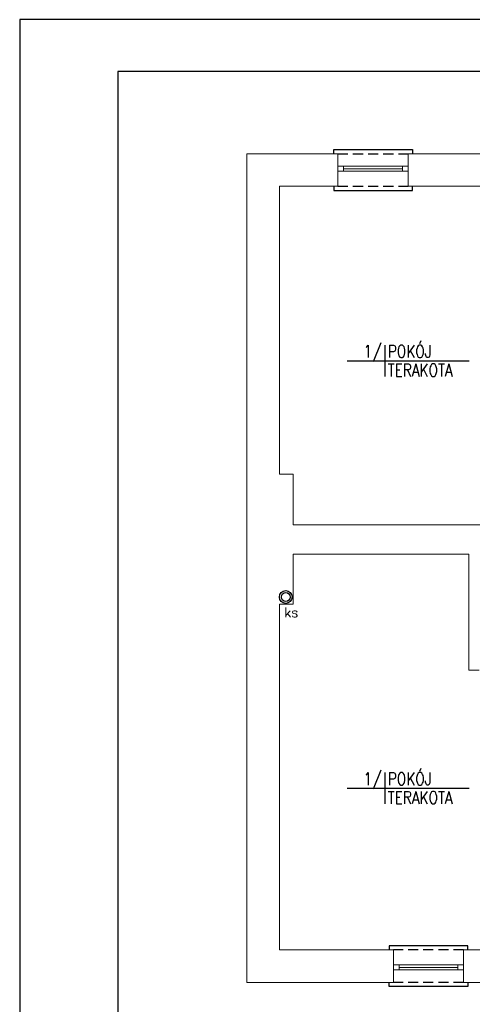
# Model space of a CAD drawing. Header units: millimetres. Extents: x -2626 to 2068, y -6169 to 7214.
# Tile 138 of 144: x -2526 to -1957, y 3442 to 4678. Entities that reach past the tile are written whole.
import ezdxf
from ezdxf.enums import TextEntityAlignment as Align

# ---------------------------------------------------------------- set-up
doc = ezdxf.new("R2010")
doc.units = ezdxf.units.MM
doc.linetypes.add('DASHED', pattern=[19.05, 12.7, -6.35])
doc.layers.get('0').update_dxf_attribs({"color": 252})
for name, color, linetype in [('1-OPIS-POM', 252, 'Continuous'), ('I-NAD', 252, 'DASHED'), ('I-SCIANA', 252, 'Continuous'), ('I-WIDOK', 252, 'Continuous'), ('IS KAN_S_OPIS', 2, 'Continuous'), ('IS KAN_SAN_RURY', 1, 'Continuous'), ('TABELKA', 252, 'Continuous')]:
    doc.layers.add(name, color=color, linetype=linetype)
doc.layers.add('I-OKNA', color=252, linetype='Continuous', lineweight=5)
doc.styles.add('ROMANS', font='romans.shx', dxfattribs={"width": 0.75})
doc.styles.add('TECH', font='simplex.shx')

# ---------------------------------------------------------------- blocks, each defined once
blk = doc.blocks.new('OPIS-POM')
for p, q in [((0, 25), (0, -25)), ((-60, 0), (135, 0))]:
    blk.add_line(p, q)
at = {"style": 'ROMANS', "width": 0.8, "flags": 4}
blk.add_attdef('NR', text='', height=20, dxfattribs=at).set_placement((-5, 5), align=Align.RIGHT)
blk.add_attdef('NAZWA', (5, 5), '', height=20, dxfattribs=at)
blk.add_attdef('POW.', text='', height=20, dxfattribs=at).set_placement((-5, -5), align=Align.TOP_RIGHT)
blk.add_attdef('POSADZKA', text='', height=20, dxfattribs=at).set_placement((5, -5), align=Align.TOP_LEFT)

msp = doc.modelspace()

# ---------------------------------------------------------------- linework, layer by layer
at = {"lineweight": 0}
msp.add_lwpolyline([(-2125.8, 4494.2), (-2125.8, 4509.9)], dxfattribs=at)
at = {"layer": 'I-NAD'}
for points in [[(-2125.8, 4509.9), (-2037.4, 4509.9)], [(-2125.8, 4469.1), (-2037.4, 4469.1)], [(-1967.7, 3510.2), (-2056, 3510.2)], [(-1967.7, 3469.4), (-2056, 3469.4)]]:
    msp.add_lwpolyline(points, dxfattribs=at)
at = {"layer": 'I-OKNA'}
for points in [[(-2125.8, 4494.2), (-2037.4, 4494.2)], [(-2125.8, 4488), (-2037.4, 4488)], [(-2118.5, 4494.2), (-2118.5, 4488)], [(-2118.5, 4491.1), (-2044.7, 4491.1)], [(-2044.7, 4494.2), (-2044.7, 4488)], [(-1967.7, 3491.4), (-2056, 3491.4)], [(-2048.7, 3485.2), (-2048.7, 3491.4)], [(-1975, 3488.3), (-2048.7, 3488.3)], [(-1975, 3485.2), (-1975, 3491.4)], [(-1967.7, 3485.2), (-2056, 3485.2)]]:
    msp.add_lwpolyline(points, dxfattribs=at)
at = {"layer": 'I-SCIANA', "lineweight": 0}
for points in [[(-2056, 3469.4), (-2240.1, 3469.4), (-2240.1, 4509.9), (-2125.8, 4509.9)], [(-2125.8, 4469.1), (-2125.8, 4509.9)], [(-2037.4, 4509.9), (-1921.8, 4509.9)], [(-2037.4, 4469.1), (-2037.4, 4509.9)], [(-2037.4, 4494.2), (-2037.4, 4509.9)], [(-2125.8, 4494.2), (-2125.8, 4469.1)], [(-2037.4, 4494.2), (-2037.4, 4469.1)], [(-2199.2, 4107.6), (-2199.2, 4469.1), (-2125.8, 4469.1)], [(-2037.4, 4469.1), (-1921.8, 4469.1)], [(-2199.2, 4107.6), (-2181.9, 4107.6), (-2181.9, 4043.8)], [(-2181.9, 4043.8), (-1847.3, 4043.8)], [(-2181.9, 4007), (-2181.9, 3944.4), (-2199.2, 3944.4)], [(-1961, 4007), (-2181.9, 4007)], [(-1961, 4007), (-1961, 3861.6)], [(-2056, 3510.2), (-2199.2, 3510.2), (-2199.2, 3944.4)], [(-1961, 3861.6), (-1948.1, 3861.6)], [(-2056, 3510.2), (-2056, 3469.4)], [(-2056, 3485.2), (-2056, 3510.2)], [(-1855.5, 3510.2), (-1967.7, 3510.2)], [(-1967.7, 3510.2), (-1967.7, 3469.4)], [(-1967.7, 3485.2), (-1967.7, 3510.2)], [(-2056, 3485.2), (-2056, 3469.4)], [(-1967.7, 3485.2), (-1967.7, 3469.4)], [(-1690.8, 3469.4), (-1967.7, 3469.4)]]:
    msp.add_lwpolyline(points, dxfattribs=at)
at = {"layer": 'I-WIDOK'}
for points in [[(-2131, 4509.9), (-2131, 4515.1), (-2032.1, 4515.1), (-2032.1, 4509.9)], [(-2131, 4469.1), (-2131, 4463.9), (-2032.1, 4463.9), (-2032.1, 4469.1)], [(-1962.4, 3510.2), (-1962.4, 3515.4), (-2061.3, 3515.4), (-2061.3, 3510.2)], [(-1962.4, 3469.4), (-1962.4, 3464.2), (-2061.3, 3464.2), (-2061.3, 3469.4)]]:
    msp.add_lwpolyline(points, dxfattribs=at)
at = {"layer": 'IS KAN_SAN_RURY', "linetype": 'Continuous'}
for centre, radius in [((-2191.3, 3953.3, 26.7), 8), ((-2191.3, 3953.3), 8), ((-2191.3, 3953.3, 26.7), 8), ((-2191.3, 3953.3, 26.7), 5.5), ((-2191.3, 3953.3), 5.5), ((-2191.3, 3953.3, 26.7), 5.5)]:
    msp.add_circle(centre, radius, dxfattribs=at)
at = {"layer": 'TABELKA'}
for points in [[(-2525.6, 4678.2), (-2525.6, 2450.7), (624.4, 2450.7), (624.4, 4678.2)], [(-2402.2, 2493.7), (581.5, 2493.7), (581.5, 4612.9), (-2402.2, 4612.9)]]:
    msp.add_lwpolyline(points, close=True, dxfattribs=at)

# ---------------------------------------------------------------- block references
at = {"layer": '1-OPIS-POM', "xscale": 0.7862338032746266, "yscale": 0.7862338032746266, "zscale": 0.7862338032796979}
for p in [(-2066.9, 4249.9), (-2066.9, 3713.2)]:
    msp.add_blockref('OPIS-POM', p, dxfattribs=at).add_auto_attribs({'NR': '1/', 'NAZWA': 'POKÓJ', 'POSADZKA': 'TERAKOTA'})

# ---------------------------------------------------------------- texts
at = {"layer": 'IS KAN_S_OPIS', "style": 'TECH'}
msp.add_text('ks', height=12, dxfattribs=at).set_placement((-2193, 3928))

doc.saveas('drawing.dxf')
